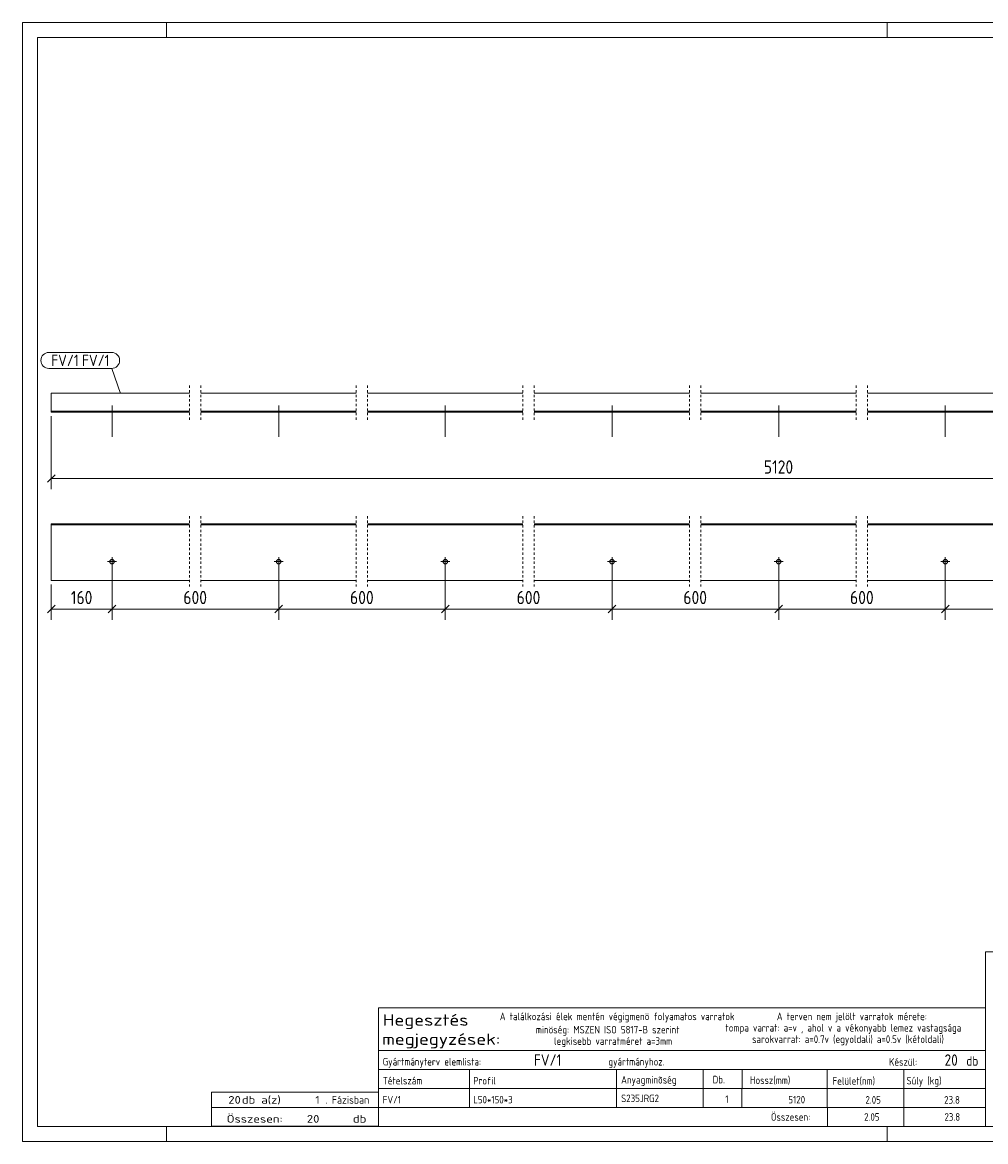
# Model space of a CAD drawing. Header units: millimetres. Extents: x 1 to 419, y 1 to 296.
# Tile 1 of 2: x 1 to 255, y 1 to 296. Entities that reach past the tile are written whole.
import ezdxf

# ---------------------------------------------------------------- set-up
doc = ezdxf.new("R2010")
doc.units = ezdxf.units.MM
doc.header["$LTSCALE"] = 0.6
doc.linetypes.add('XKITLINE00', pattern=[0])
doc.linetypes.add('XKITLINE01', pattern=[4, 1, -1, 1, -1])
for name, color, linetype, lineweight in [('Bolt', 7, 'Continuous', 0), ('DrawingSheet', 5, 'Continuous', 0), ('OtherObjectType', 1, 'Continuous', 0), ('Part', 2, 'Continuous', 0), ('PartMark', 3, 'Continuous', 0), ('Z-DIMENSIONS', 1, 'Continuous', 0)]:
    doc.layers.add(name, color=color, linetype=linetype, lineweight=lineweight)
doc.styles.add('ISOCPEUR', font='ISOCPEUR.TTF')

msp = doc.modelspace()

# ---------------------------------------------------------------- linework, layer by layer
at = {"layer": 'Bolt', "color": 3, "linetype": 'XKITLINE00', "lineweight": 0}
for p, q in [((24.63, 186.75), (24.63, 195.06)), ((68.56, 186.75), (68.56, 195.06)), ((112.49, 186.75), (112.49, 195.06)), ((156.43, 186.75), (156.43, 195.06)), ((200.36, 186.75), (200.36, 195.06)), ((244.29, 186.75), (244.29, 195.06)), ((24.03, 193.25), (24.03, 193.56)), ((25.23, 193.25), (25.23, 193.56)), ((67.96, 193.25), (67.96, 193.56)), ((69.16, 193.25), (69.16, 193.56)), ((111.89, 193.25), (111.89, 193.56)), ((113.09, 193.25), (113.09, 193.56)), ((155.83, 193.25), (155.83, 193.56)), ((157.03, 193.25), (157.03, 193.56)), ((199.76, 193.25), (199.76, 193.56)), ((200.96, 193.25), (200.96, 193.56)), ((243.69, 193.25), (243.69, 193.56)), ((244.89, 193.25), (244.89, 193.56)), ((23.43, 153.87), (25.83, 153.87)), ((24.63, 152.66), (24.63, 155.06)), ((67.36, 153.87), (69.76, 153.87)), ((68.56, 152.66), (68.56, 155.06)), ((111.29, 153.87), (113.69, 153.87)), ((112.49, 152.66), (112.49, 155.06)), ((155.23, 153.87), (157.63, 153.87)), ((156.43, 152.66), (156.43, 155.06)), ((199.16, 153.87), (201.56, 153.87)), ((200.36, 152.66), (200.36, 155.06)), ((243.09, 153.87), (245.49, 153.87)), ((244.29, 152.66), (244.29, 155.06))]:
    msp.add_line(p, q, dxfattribs=at)
for centre in [(24.63, 153.87), (68.56, 153.87), (112.49, 153.87), (156.43, 153.87), (200.36, 153.87), (244.29, 153.87)]:
    msp.add_circle(centre, 0.6, dxfattribs=at)
at = {"layer": 'DrawingSheet', "color": 2, "linetype": 'XKITLINE00', "lineweight": 0}
for p, q in [((419, 296), (1, 296)), ((1, 296), (1, 1)), ((39, 292), (39, 296)), ((229, 292), (229, 296)), ((39, 1), (39, 5)), ((229, 1), (229, 5)), ((1, 1), (419, 1))]:
    msp.add_line(p, q, dxfattribs=at)
at = {"layer": 'DrawingSheet', "color": 3, "linetype": 'XKITLINE00', "lineweight": 0}
for p, q in [((415, 292), (5, 292)), ((5, 292), (5, 5)), ((5, 5), (415, 5))]:
    msp.add_line(p, q, dxfattribs=at)
at = {"layer": 'OtherObjectType', "color": 7, "linetype": 'XKITLINE00', "lineweight": 0}
for p, q in [((254.84, 51.05), (254.84, 6.75)), ((254.84, 51.05), (415, 51.05)), ((94.84, 25), (94.84, 36.25)), ((94.84, 36.25), (254.84, 36.25)), ((254.84, 36.25), (254.84, 25)), ((94.84, 25), (254.84, 25)), ((94.84, 25), (254.84, 25)), ((94.84, 25), (94.84, 20)), ((254.84, 25), (254.84, 20)), ((94.84, 20), (254.84, 20)), ((94.84, 20), (94.84, 15)), ((118.84, 20), (118.84, 15)), ((157.61, 15), (157.61, 20)), ((180.5, 20), (180.5, 15)), ((190.7, 20), (190.7, 15.12)), ((213.15, 20), (213.15, 15)), ((233.33, 20), (233.33, 15)), ((254.84, 20), (254.84, 15)), ((94.84, 15), (254.84, 15)), ((94.84, 15), (94.84, 10)), ((118.84, 15), (118.84, 10)), ((157.61, 10), (157.61, 15)), ((180.5, 15), (180.5, 10)), ((190.67, 15), (190.67, 10)), ((213.18, 15), (213.18, 10)), ((233.33, 15), (233.33, 10)), ((254.84, 15), (254.84, 10)), ((50.84, 10), (50.84, 14)), ((50.84, 14), (94.84, 14)), ((94.84, 10), (94.84, 14)), ((50.84, 10), (94.84, 10)), ((50.85, 5.02), (50.84, 9.99)), ((50.84, 9.98), (94.74, 9.98)), ((94.84, 10), (254.84, 10)), ((94.84, 10), (94.84, 5)), ((213.19, 10), (213.19, 5)), ((233.31, 10), (233.31, 5)), ((254.84, 10), (254.84, 5)), ((50.89, 5.03), (94.79, 5.03)), ((94.84, 5), (254.84, 5))]:
    msp.add_line(p, q, dxfattribs=at)
at = {"layer": 'Part', "color": 2, "linetype": 'XKITLINE00', "lineweight": 0}
for p, q in [((8.63, 193.25), (8.63, 198.25)), ((8.63, 198.25), (45.06, 198.25)), ((48.06, 198.25), (88.99, 198.25)), ((91.99, 198.25), (132.93, 198.25)), ((135.93, 198.25), (176.86, 198.25)), ((179.86, 198.25), (220.79, 198.25)), ((223.79, 198.25), (264.72, 198.25)), ((45.06, 193.56), (8.63, 193.56)), ((45.06, 193.25), (8.63, 193.25)), ((88.99, 193.56), (48.06, 193.56)), ((88.99, 193.25), (48.06, 193.25)), ((132.93, 193.56), (91.99, 193.56)), ((132.93, 193.25), (91.99, 193.25)), ((176.86, 193.56), (135.93, 193.56)), ((176.86, 193.25), (135.93, 193.25)), ((220.79, 193.56), (179.86, 193.56)), ((220.79, 193.25), (179.86, 193.25)), ((264.72, 193.56), (223.79, 193.56)), ((264.72, 193.25), (223.79, 193.25)), ((8.63, 148.87), (8.63, 163.87)), ((45.06, 163.87), (8.63, 163.87)), ((45.06, 163.56), (8.63, 163.56)), ((88.99, 163.87), (48.06, 163.87)), ((88.99, 163.56), (48.06, 163.56)), ((132.93, 163.87), (91.99, 163.87)), ((132.93, 163.56), (91.99, 163.56)), ((176.86, 163.87), (135.93, 163.87)), ((176.86, 163.56), (135.93, 163.56)), ((220.79, 163.87), (179.86, 163.87)), ((220.79, 163.56), (179.86, 163.56)), ((264.72, 163.87), (223.79, 163.87)), ((264.72, 163.56), (223.79, 163.56)), ((45.06, 148.87), (8.63, 148.87)), ((88.99, 148.87), (48.06, 148.87)), ((132.93, 148.87), (91.99, 148.87)), ((176.86, 148.87), (135.93, 148.87)), ((220.79, 148.87), (179.86, 148.87)), ((264.72, 148.87), (223.79, 148.87))]:
    msp.add_line(p, q, dxfattribs=at)
at = {"layer": 'Part', "color": 2, "linetype": 'XKITLINE01', "lineweight": 0}
for p, q in [((45.06, 200.26), (45.06, 191.25)), ((48.06, 200.26), (48.06, 191.25)), ((88.99, 200.26), (88.99, 191.25)), ((91.99, 200.26), (91.99, 191.25)), ((132.92, 200.26), (132.92, 191.25)), ((135.93, 200.26), (135.93, 191.25)), ((176.86, 200.26), (176.86, 191.25)), ((179.86, 200.26), (179.86, 191.25)), ((220.79, 200.26), (220.79, 191.25)), ((223.79, 200.26), (223.79, 191.25)), ((45.06, 165.87), (45.06, 146.87)), ((48.06, 165.87), (48.06, 146.87)), ((88.99, 165.87), (88.99, 146.87)), ((91.99, 165.87), (91.99, 146.87)), ((132.92, 165.87), (132.92, 146.87)), ((135.93, 165.87), (135.93, 146.87)), ((176.86, 165.87), (176.86, 146.87)), ((179.86, 165.87), (179.86, 146.87)), ((220.79, 165.87), (220.79, 146.87)), ((223.79, 165.87), (223.79, 146.87))]:
    msp.add_line(p, q, dxfattribs=at)
at = {"layer": 'PartMark', "color": 7, "linetype": 'XKITLINE00', "lineweight": 0}
for p, q in [((8, 209), (24.54, 209)), ((8, 204.8), (24.54, 204.8)), ((26.87, 198.21), (24.54, 204.8))]:
    msp.add_line(p, q, dxfattribs=at)
for centre, start, end in [((8, 206.9), 90, 270), ((24.54, 206.9), 270, 90)]:
    msp.add_arc(centre, 2.1, start, end, dxfattribs=at)
at = {"layer": 'Z-DIMENSIONS', "color": 7, "linetype": 'XKITLINE00', "lineweight": 0}
for p, q in [((8.63, 192.25), (8.63, 172.96)), ((9.62, 176.74), (7.64, 174.77)), ((8.63, 175.75), (392.09, 175.75)), ((24.63, 152.87), (24.63, 138.56)), ((24.63, 152.87), (24.63, 138.56)), ((68.56, 152.87), (68.56, 138.56)), ((68.56, 152.87), (68.56, 138.56)), ((112.49, 152.87), (112.49, 138.56)), ((112.49, 152.87), (112.49, 138.56)), ((156.43, 152.87), (156.43, 138.56)), ((156.43, 152.87), (156.43, 138.56)), ((200.36, 152.87), (200.36, 138.56)), ((200.36, 152.87), (200.36, 138.56)), ((244.29, 152.87), (244.29, 138.56)), ((244.29, 152.87), (244.29, 138.56)), ((8.63, 147.87), (8.63, 138.56)), ((9.62, 142.35), (7.64, 140.38)), ((25.62, 142.35), (23.64, 140.38)), ((25.62, 142.35), (23.64, 140.38)), ((69.55, 142.35), (67.57, 140.38)), ((69.55, 142.35), (67.57, 140.38)), ((113.48, 142.35), (111.5, 140.38)), ((113.48, 142.35), (111.5, 140.38)), ((157.42, 142.35), (155.44, 140.38)), ((157.42, 142.35), (155.44, 140.38)), ((201.35, 142.35), (199.37, 140.38)), ((201.35, 142.35), (199.37, 140.38)), ((245.28, 142.35), (243.3, 140.38)), ((245.28, 142.35), (243.3, 140.38)), ((8.63, 141.37), (24.63, 141.37)), ((24.63, 141.37), (68.56, 141.37)), ((68.56, 141.37), (112.49, 141.37)), ((112.49, 141.37), (156.43, 141.37)), ((156.43, 141.37), (200.36, 141.37)), ((200.36, 141.37), (244.29, 141.37)), ((244.29, 141.37), (288.22, 141.37))]:
    msp.add_line(p, q, dxfattribs=at)
at = {"layer": 'Z-DIMENSIONS', "color": 3}
for p in [(8.63, 175.75), (8.63, 141.37), (24.63, 141.37), (24.63, 141.37), (68.56, 141.37), (68.56, 141.37), (112.49, 141.37), (112.49, 141.37), (156.43, 141.37), (156.43, 141.37), (200.36, 141.37), (200.36, 141.37), (244.29, 141.37), (244.29, 141.37)]:
    msp.add_point(p, dxfattribs=at)

# ---------------------------------------------------------------- texts
at = {"layer": 'OtherObjectType', "color": 7, "style": 'ISOCPEUR'}
for s, height, width, p in [('Hegesztés', 3, 1.19, (95.99, 31.56)), ('A találkozási élek mentén végigmenö folyamatos varratok', 2, 0.85, (126.84, 33)), ('A terven nem jelölt varratok mérete:', 2, 0.85, (199.86, 33)), ('megjegyzések:', 3, 1.19, (95.84, 26.5)), ('minöség: MSZEN ISO 5817-B szerint', 2, 0.85, (136.34, 29.5)), ('tompa varrat: a=v , ahol v a vékonyabb lemez vastagsága', 2, 0.85, (186.34, 30)), ('legkisebb varratméret a=3mm', 2, 0.85, (141.16, 26.5)), ('sarokvarrat: a=0.7v (egyoldali) a=0.5v (kétoldali)', 2, 0.85, (193.34, 27)), ('db', 2.5, 0.85, (249.84, 21)), ('Gyártmányterv elemlista:                               gyártmányhoz.', 2, 0.85, (95.99, 21.06)), ('Készül:', 2, 0.85, (229.47, 21)), ('Tételszám', 2, 0.85, (95.99, 16.06)), ('Profil', 2, 0.85, (119.84, 16.06)), ('Anyagminõség', 2, 0.85, (158.83, 16.29)), ('Db.', 2, 0.85, (182.96, 16.35)), ('Hossz(mm)', 2, 0.85, (192.78, 16.2)), ('Felület(nm)', 2, 0.85, (214.56, 16)), ('Súly (kg)', 2, 0.85, (234.05, 16.06)), ('20', 2, 1.211571, (55.27, 11)), ('db a(z)', 2, 1.211571, (58.84, 11)), ('1', 2, 1.211571, (78.19, 11)), ('. Fázisban', 2, 0.935, (80.84, 11)), ('Összesen:', 2, 0.85, (198.33, 6.5)), ('Összesen:            db', 2, 1.211571, (54.84, 6)), ('20', 2, 1.211571, (75.99, 6))]:
    msp.add_text(s, height=height, dxfattribs=dict(at, width=width)).set_placement(p)
at = {"layer": 'OtherObjectType', "color": 5, "style": 'ISOCPEUR', "width": 0.85}
for s, height, p in [('FV/1', 3, (135.84, 21)), ('20', 3, (244.09, 21)), ('FV/1', 2, (95.99, 11.06)), ('L50*150*3', 2, (119.84, 11.06)), ('S235JRG2', 2, (158.83, 11.4)), ('1', 2, (186.28, 11.17)), ('5120', 2, (202.92, 11.06)), ('2.05', 2, (223.23, 11)), ('23.8', 2, (243.99, 11)), ('2.05', 2, (222.89, 6.5)), ('23.8', 2, (244.06, 6.5))]:
    msp.add_text(s, height=height, dxfattribs=at).set_placement(p)
at = {"layer": 'PartMark', "color": 1, "style": 'ISOCPEUR', "width": 0.85}
msp.add_text('FV/1', height=3, dxfattribs=at).set_placement((8.6, 205.4))
at = {"layer": 'PartMark', "color": 3, "style": 'ISOCPEUR', "width": 0.85}
msp.add_text('FV/1', height=3, dxfattribs=at).set_placement((16.72, 205.4))
at = {"layer": 'Z-DIMENSIONS', "color": 3, "style": 'ISOCPEUR', "width": 0.85}
for s, p in [('5120', (196.45, 177.06)), ('160', (13.77, 142.66)), ('600', (43.43, 142.66)), ('600', (87.37, 142.66)), ('600', (131.3, 142.66)), ('600', (175.23, 142.66)), ('600', (219.17, 142.66))]:
    msp.add_text(s, height=3.5, dxfattribs=at).set_placement(p)

doc.saveas('drawing.dxf')
